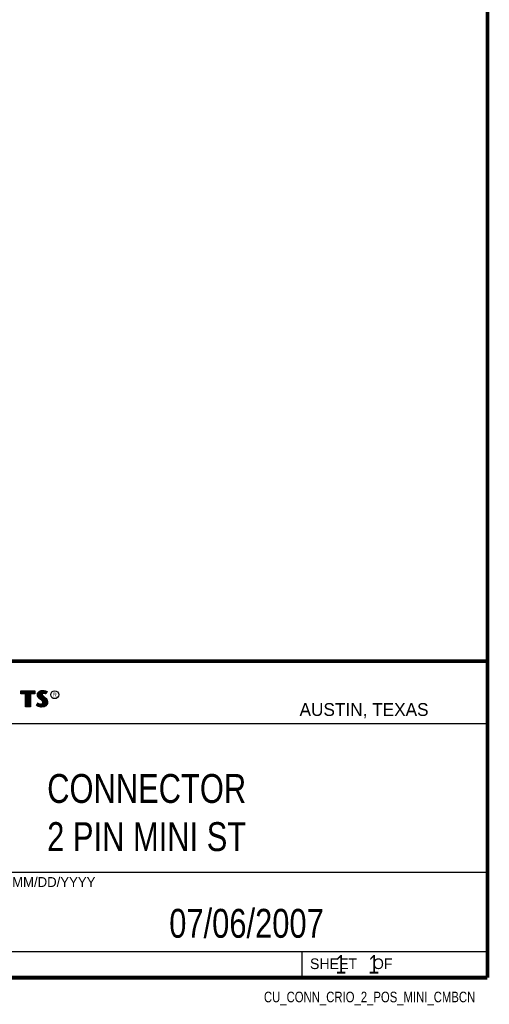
# Model space of a CAD drawing. Header units: inches. Extents: x 0.2 to 16.8, y 0.1 to 10.8.
# Tile 9 of 10: x 14.2 to 16.8, y 0.1 to 5.4. Entities that reach past the tile are written whole.
import ezdxf
from ezdxf.enums import TextEntityAlignment as Align

# ---------------------------------------------------------------- set-up
doc = ezdxf.new("R2010")
doc.units = ezdxf.units.IN
doc.header["$LTSCALE"] = 0.935
doc.header["$MEASUREMENT"] = 0
doc.layers.get('0').update_dxf_attribs({"linetype": 'CONTINUOUS'})
doc.styles.get("Standard").update_dxf_attribs({"font": 'txt', "width": 0.8})

msp = doc.modelspace()

# ---------------------------------------------------------------- linework, layer by layer
at = {"color": 2, "linetype": 'CONTINUOUS'}
for p, q in [((13.0652, 1.9695), (16.745, 1.9695)), ((16.745, 1.9695), (16.745, 0.2605)), ((14.2237, 1.8113), (14.3005, 1.8113)), ((14.2237, 1.795), (14.2237, 1.8113)), ((14.3005, 1.8113), (14.3005, 1.795)), ((14.3255, 1.8083), (14.3342, 1.8118)), ((14.3342, 1.8118), (14.3438, 1.8128)), ((14.3438, 1.8128), (14.3503, 1.8124)), ((14.3503, 1.8124), (14.3573, 1.8109)), ((14.2488, 1.795), (14.2237, 1.795)), ((14.2262, 1.8087), (14.2979, 1.8087)), ((14.2262, 1.7975), (14.2262, 1.8087)), ((14.2514, 1.7975), (14.2262, 1.7975)), ((14.2282, 1.7975), (14.2282, 1.8087)), ((14.2317, 1.7975), (14.2317, 1.8087)), ((14.2351, 1.7975), (14.2351, 1.8087)), ((14.2386, 1.7975), (14.2386, 1.8087)), ((14.2421, 1.7975), (14.2421, 1.8087)), ((14.2456, 1.7975), (14.2456, 1.8087)), ((14.2488, 1.724), (14.2488, 1.795)), ((14.249, 1.7975), (14.249, 1.8087)), ((14.2514, 1.7975), (14.2525, 1.8087)), ((14.2514, 1.7266), (14.2514, 1.7975)), ((14.256, 1.7266), (14.256, 1.8087)), ((14.2595, 1.7266), (14.2595, 1.8087)), ((14.2629, 1.7266), (14.2629, 1.8087)), ((14.2664, 1.7266), (14.2664, 1.8087)), ((14.2699, 1.7266), (14.2699, 1.8087)), ((14.2727, 1.7975), (14.2734, 1.8087)), ((14.2979, 1.7975), (14.2727, 1.7975)), ((14.2727, 1.7975), (14.2727, 1.7266)), ((14.3005, 1.795), (14.2753, 1.795)), ((14.2753, 1.795), (14.2753, 1.724)), ((14.2768, 1.7975), (14.2768, 1.8087)), ((14.2803, 1.7975), (14.2803, 1.8087)), ((14.2838, 1.7975), (14.2838, 1.8087)), ((14.2873, 1.7975), (14.2873, 1.8087)), ((14.2907, 1.7975), (14.2907, 1.8087)), ((14.2942, 1.7975), (14.2942, 1.8087)), ((14.2979, 1.8087), (14.2979, 1.7975)), ((14.3132, 1.7895), (14.3147, 1.797)), ((14.3138, 1.7838), (14.3132, 1.7895)), ((14.3158, 1.7787), (14.3138, 1.7838)), ((14.3147, 1.797), (14.3194, 1.8038)), ((14.3158, 1.7893), (14.3171, 1.796)), ((14.3163, 1.7844), (14.3158, 1.7893)), ((14.3185, 1.7748), (14.3158, 1.7787)), ((14.318, 1.7798), (14.3163, 1.7844)), ((14.3171, 1.796), (14.3212, 1.8021)), ((14.3204, 1.7764), (14.318, 1.7798)), ((14.3237, 1.7695), (14.3185, 1.7748)), ((14.3186, 1.7785), (14.3186, 1.7981)), ((14.3194, 1.8038), (14.3255, 1.8083)), ((14.3255, 1.7714), (14.3204, 1.7764)), ((14.3212, 1.8021), (14.3268, 1.8061)), ((14.322, 1.7748), (14.322, 1.8026)), ((14.3357, 1.7595), (14.3237, 1.7695)), ((14.3255, 1.7713), (14.3255, 1.8052)), ((14.3375, 1.7613), (14.3255, 1.7714)), ((14.3268, 1.8061), (14.3349, 1.8093)), ((14.329, 1.7684), (14.329, 1.807)), ((14.3325, 1.7655), (14.3325, 1.8084)), ((14.3349, 1.8093), (14.3439, 1.8103)), ((14.3396, 1.7556), (14.3357, 1.7595)), ((14.337, 1.7936), (14.3359, 1.8094)), ((14.3359, 1.7626), (14.3368, 1.7911)), ((14.337, 1.7936), (14.3368, 1.7911)), ((14.3368, 1.7911), (14.3376, 1.7874)), ((14.3387, 1.7962), (14.337, 1.7936)), ((14.3416, 1.7572), (14.3375, 1.7613)), ((14.3376, 1.7874), (14.3413, 1.7829)), ((14.3411, 1.7979), (14.3387, 1.7962)), ((14.3395, 1.7928), (14.3393, 1.7913)), ((14.3393, 1.7913), (14.3399, 1.7886)), ((14.3394, 1.7967), (14.3394, 1.8098)), ((14.3394, 1.7594), (14.3394, 1.7852)), ((14.3405, 1.7944), (14.3395, 1.7928)), ((14.3399, 1.7886), (14.3431, 1.7847)), ((14.3422, 1.7956), (14.3405, 1.7944)), ((14.3442, 1.7988), (14.3411, 1.7979)), ((14.3413, 1.7829), (14.3529, 1.7732)), ((14.3447, 1.7964), (14.3422, 1.7956)), ((14.3429, 1.7984), (14.3429, 1.8102)), ((14.3429, 1.7552), (14.3429, 1.7815)), ((14.3431, 1.7847), (14.3546, 1.7751)), ((14.3439, 1.8103), (14.3499, 1.8099)), ((14.3474, 1.7992), (14.3442, 1.7988)), ((14.3474, 1.7967), (14.3447, 1.7964)), ((14.3464, 1.7991), (14.3464, 1.8101)), ((14.3464, 1.7266), (14.3464, 1.7787)), ((14.3506, 1.799), (14.3474, 1.7992)), ((14.3503, 1.7965), (14.3474, 1.7967)), ((14.3498, 1.7991), (14.3498, 1.8099)), ((14.3498, 1.7271), (14.3498, 1.7758)), ((14.3499, 1.8099), (14.3567, 1.8085)), ((14.3548, 1.7956), (14.3503, 1.7965)), ((14.3554, 1.7981), (14.3506, 1.799)), ((14.3529, 1.7732), (14.356, 1.7701)), ((14.3533, 1.7985), (14.3533, 1.8092)), ((14.3533, 1.7293), (14.3533, 1.7728)), ((14.3546, 1.7751), (14.3578, 1.7719)), ((14.3572, 1.7949), (14.3548, 1.7956)), ((14.3583, 1.7972), (14.3554, 1.7981)), ((14.356, 1.7701), (14.359, 1.767)), ((14.3567, 1.8085), (14.3607, 1.807)), ((14.3568, 1.7976), (14.3568, 1.8084)), ((14.3568, 1.7306), (14.3568, 1.7693)), ((14.3596, 1.7934), (14.3572, 1.7949)), ((14.3573, 1.8109), (14.3617, 1.8094)), ((14.3578, 1.7719), (14.3609, 1.7686)), ((14.3586, 1.797), (14.3583, 1.7972)), ((14.3631, 1.806), (14.3586, 1.797)), ((14.359, 1.767), (14.3624, 1.7626)), ((14.3665, 1.8071), (14.3596, 1.7934)), ((14.3603, 1.8003), (14.3603, 1.8072)), ((14.3603, 1.7344), (14.3603, 1.7654)), ((14.3607, 1.807), (14.3631, 1.806)), ((14.3609, 1.7686), (14.3645, 1.764)), ((14.3617, 1.8094), (14.3665, 1.8071)), ((14.3624, 1.7626), (14.3649, 1.7576)), ((14.3645, 1.764), (14.3672, 1.7586)), ((14.3672, 1.7586), (14.3686, 1.7542)), ((14.2753, 1.724), (14.2488, 1.724)), ((14.2727, 1.7266), (14.2514, 1.7266)), ((14.3092, 1.7305), (14.317, 1.7449)), ((14.3141, 1.7272), (14.3092, 1.7305)), ((14.3125, 1.7314), (14.3178, 1.7412)), ((14.3153, 1.7295), (14.3125, 1.7314)), ((14.3189, 1.7253), (14.3141, 1.7272)), ((14.3151, 1.7296), (14.3151, 1.7361)), ((14.3197, 1.7277), (14.3153, 1.7295)), ((14.317, 1.7449), (14.3203, 1.7425)), ((14.3178, 1.7412), (14.319, 1.7404)), ((14.3186, 1.728), (14.319, 1.7404)), ((14.326, 1.7238), (14.3189, 1.7253)), ((14.319, 1.7404), (14.3226, 1.7385)), ((14.3264, 1.7263), (14.3197, 1.7277)), ((14.3203, 1.7425), (14.3236, 1.7409)), ((14.322, 1.7272), (14.322, 1.7387)), ((14.3226, 1.7385), (14.3274, 1.7369)), ((14.3236, 1.7409), (14.3279, 1.7394)), ((14.3255, 1.7264), (14.3255, 1.7376)), ((14.332, 1.7229), (14.326, 1.7238)), ((14.3322, 1.7254), (14.3264, 1.7263)), ((14.3274, 1.7369), (14.3318, 1.7364)), ((14.3279, 1.7394), (14.3318, 1.7389)), ((14.329, 1.7259), (14.329, 1.7367)), ((14.3318, 1.7389), (14.3354, 1.7392)), ((14.3318, 1.7364), (14.336, 1.7367)), ((14.3363, 1.7227), (14.332, 1.7229)), ((14.3362, 1.7253), (14.3322, 1.7254)), ((14.3325, 1.7254), (14.3325, 1.7363)), ((14.3354, 1.7392), (14.3381, 1.7403)), ((14.3359, 1.7252), (14.3359, 1.7367)), ((14.336, 1.7367), (14.3393, 1.738)), ((14.3492, 1.727), (14.3362, 1.7253)), ((14.35, 1.7245), (14.3363, 1.7227)), ((14.3381, 1.7403), (14.3407, 1.7421)), ((14.3393, 1.738), (14.3426, 1.7403)), ((14.3394, 1.7257), (14.3394, 1.7381)), ((14.3419, 1.752), (14.3396, 1.7556)), ((14.3407, 1.7421), (14.3422, 1.7445)), ((14.3442, 1.753), (14.3416, 1.7572)), ((14.3429, 1.7482), (14.3419, 1.752)), ((14.3422, 1.7445), (14.3429, 1.7482)), ((14.3426, 1.7403), (14.3446, 1.7435)), ((14.3429, 1.7262), (14.3429, 1.7405)), ((14.3455, 1.7483), (14.3442, 1.753)), ((14.3446, 1.7435), (14.3455, 1.7483)), ((14.358, 1.7319), (14.3492, 1.727)), ((14.3596, 1.7299), (14.35, 1.7245)), ((14.3631, 1.7376), (14.358, 1.7319)), ((14.3653, 1.7362), (14.3596, 1.7299)), ((14.3657, 1.7434), (14.3631, 1.7376)), ((14.3637, 1.7383), (14.3649, 1.7576)), ((14.3649, 1.7576), (14.3661, 1.7537)), ((14.3681, 1.7427), (14.3653, 1.7362)), ((14.3665, 1.7485), (14.3657, 1.7434)), ((14.3661, 1.7537), (14.3665, 1.7485)), ((14.369, 1.7484), (14.3681, 1.7427)), ((14.3686, 1.7542), (14.369, 1.7484)), ((13.0653, 1.6329), (16.75, 1.6329)), ((13.0652, 0.8295), (16.745, 0.8295)), ((13.0652, 0.4005), (16.745, 0.4005)), ((15.745, 0.4005), (15.745, 0.2605)), ((13.0652, 0.2605), (16.745, 0.2605)), ((15.7462, 0.2607), (16.7462, 0.2607)), ((15.7462, 0.2607), (15.7462, 0.2602)), ((15.7462, 0.2602), (16.7462, 0.2602)), ((16.7462, 0.2607), (16.7462, 0.2602))]:
    msp.add_line(p, q, dxfattribs=at)
at = {"color": 7, "linetype": 'CONTINUOUS', "const_width": 0.02}
for points in [[(16.75, 0.2586), (16.75, 10.7586)], [(11.4718, 1.9702), (16.75, 1.9707)], [(0.25, 0.2586), (16.75, 0.2586)]]:
    msp.add_lwpolyline(points, dxfattribs=at)
at = {"color": 2, "linetype": 'CONTINUOUS'}
msp.add_circle((14.4074, 1.7896), 0.0215, dxfattribs=at)

# ---------------------------------------------------------------- texts
for s, height, p in [('R', 0.0217, (14.3971, 1.7782)), ('AUSTIN, TEXAS', 0.069617, (15.7327, 1.6745)), ('MM/DD/YYYY', 0.05325, (14.1765, 0.7494)), ('SHEET    OF', 0.057262, (15.7892, 0.3052))]:
    msp.add_text(s, height=height, dxfattribs=at).set_placement(p)
at = {"color": 2, "linetype": 'CONTINUOUS', "width": 0.8}
msp.add_text('CU_CONN_CRIO_2_POS_MINI_CMBCN', height=0.057262, dxfattribs=at).set_placement((16.6837, 0.1254), align=Align.RIGHT)
at = {"color": 7, "linetype": 'CONTINUOUS'}
for s, insert, char_height, width, attachment_point in [('CONNECTOR\\P2 PIN MINI ST', (14.9051, 1.3603), 0.15625, 1.625, 2), ('07/06/2007 ', (15.4455, 0.6307), 0.15625, 1.375, 2), ('    1    1', (15.8075, 0.3805), 0.1, 0.8, 1)]:
    msp.add_mtext(s, dxfattribs=dict(at, insert=insert, char_height=char_height, width=width, attachment_point=attachment_point))

doc.saveas('drawing.dxf')
